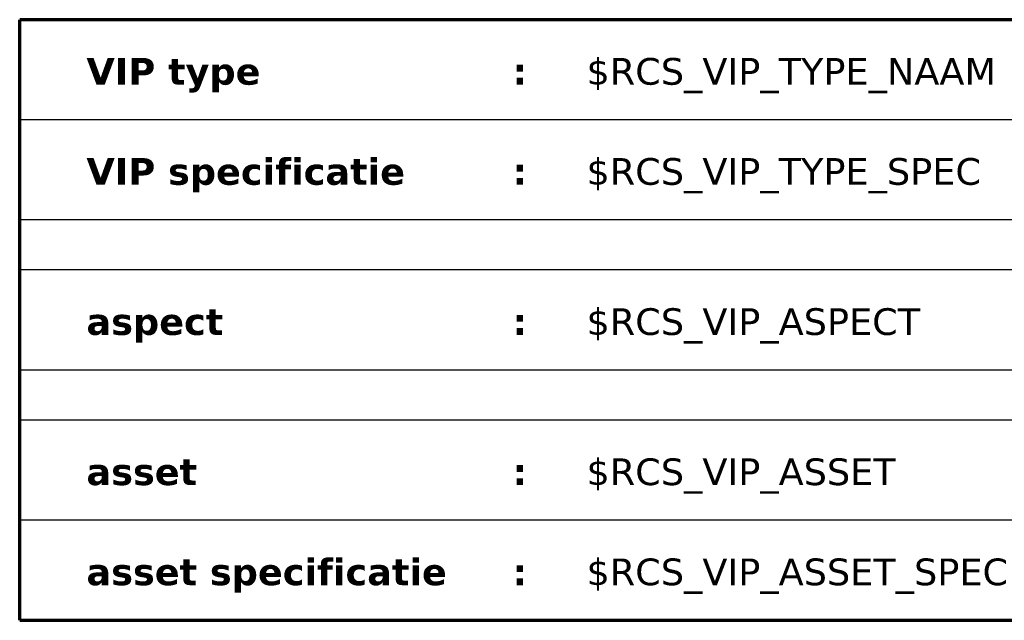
# Model space of a CAD drawing. Header units: millimetres. Extents: x -592 to 7, y -7 to 410.
# Tile 66 of 68: x -125 to -51, y 52 to 97. Entities that reach past the tile are written whole.
import ezdxf

# ---------------------------------------------------------------- set-up
doc = ezdxf.new("R2010")
doc.units = ezdxf.units.MM
doc.layers.add('--.--_L_titelblok', color=7, linetype='Continuous')
doc.layers.add('--.--_T_titelblok', color=6, linetype='Continuous')
doc.styles.add('Verdana_3', font='verdana.ttf', dxfattribs={"height": 2})
doc.styles.add('Verdana_B_1', font='verdanab.ttf', dxfattribs={"height": 2})

msp = doc.modelspace()

# ---------------------------------------------------------------- linework, layer by layer
at = {"layer": '--.--_L_titelblok', "lineweight": 70}
for p, q in [((-125, 52.5), (-125, 97.5)), ((-10, 97.5), (-125, 97.5)), ((-125, 52.5), (-10, 52.5))]:
    msp.add_line(p, q, dxfattribs=at)
at = {"layer": '--.--_L_titelblok'}
for p, q in [((-10, 90), (-125, 90)), ((-10, 82.5), (-125, 82.5)), ((-10, 78.75), (-125, 78.75)), ((-10, 71.25), (-125, 71.25)), ((-10, 67.5), (-125, 67.5)), ((-10, 60), (-125, 60))]:
    msp.add_line(p, q, dxfattribs=at)

# ---------------------------------------------------------------- texts
at = {"layer": '--.--_T_titelblok', "color": 7, "char_height": 2, "attachment_point": 1, "style": 'Verdana_B_1'}
for s, insert, width in [('VIP type', (-120, 94.631), 16.83544), ('\\fVerdana|b1|i0|c0|p34|;:', (-88.092, 94.631), 1.36287), ('VIP specificatie', (-120, 87.131), 30.38396), ('\\fVerdana|b1|i0|c0|p34|;:', (-88.092, 87.131), 1.36287), ('aspect', (-120, 75.881), 12.74683), ('\\fVerdana|b1|i0|c0|p34|;:', (-88.092, 75.881), 1.36287), ('asset', (-120, 64.631), 10.42194), ('\\fVerdana|b1|i0|c0|p34|;:', (-88.092, 64.631), 1.36287), ('asset specificatie', (-120, 57.131), 33.75104), ('\\fVerdana|b1|i0|c0|p34|;:', (-88.092, 57.131), 1.36287)]:
    msp.add_mtext(s, dxfattribs=dict(at, insert=insert, width=width))
at = {"layer": '--.--_T_titelblok', "style": 'Verdana_3'}
for tag, p in [('$RCS_VIP_TYPE_NAAM', (-82.548, 92.63)), ('$RCS_VIP_TYPE_SPEC', (-82.548, 85.13)), ('$RCS_VIP_ASPECT', (-82.548, 73.88)), ('$RCS_VIP_ASSET', (-82.548, 62.63)), ('$RCS_VIP_ASSET_SPEC', (-82.548, 55.13))]:
    msp.add_attdef(tag, p, '', height=2, dxfattribs=at)

doc.saveas('drawing.dxf')
